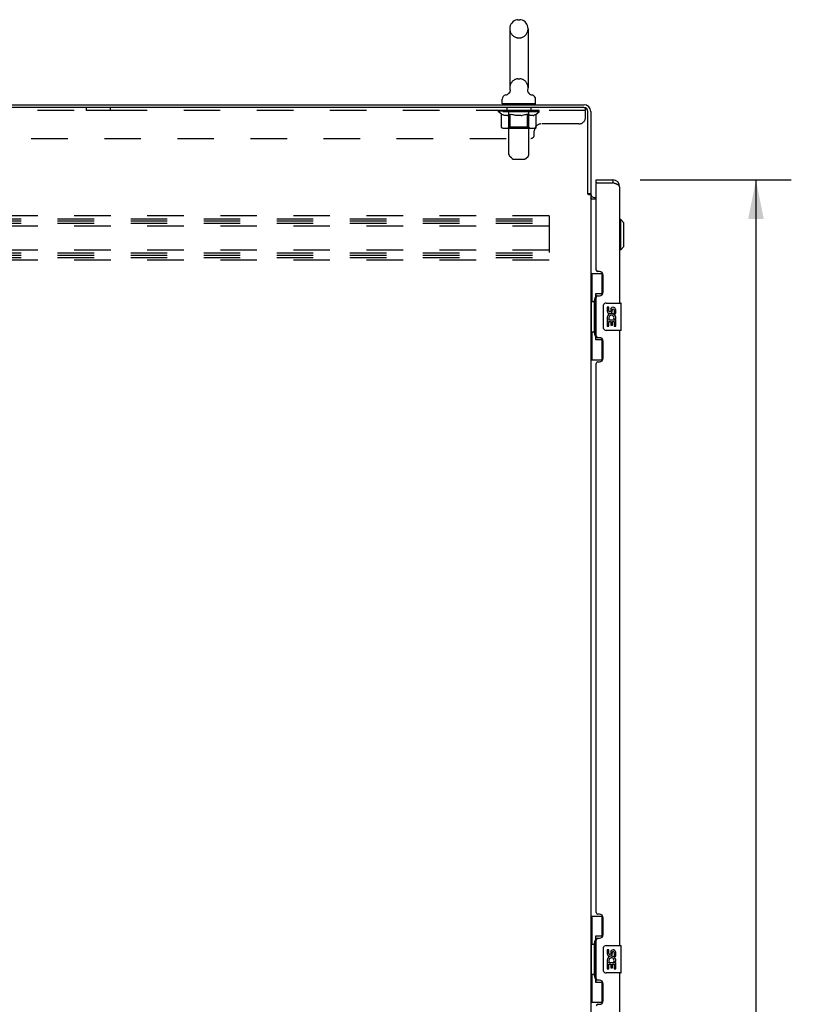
# Model space of a CAD drawing. Header units: inches. Extents: x 0 to 243, y 0 to 157.
# Tile 3 of 18: x 29 to 58, y 65 to 101. Entities that reach past the tile are written whole.
import ezdxf

# ---------------------------------------------------------------- set-up
doc = ezdxf.new("R2010")
doc.units = ezdxf.units.IN
doc.header["$LTSCALE"] = 13.357143
doc.header["$MEASUREMENT"] = 0
doc.linetypes.add('HIDDEN', pattern=[0.2, 0.1, -0.1])
doc.layers.get('0').update_dxf_attribs({"linetype": 'CONTINUOUS'})
for name, color, linetype in [('02___PRT_ALL_AXES', 7, 'CONTINUOUS'), ('DEFAULT_2', 8, 'HIDDEN'), ('DIMENSIONS', 7, 'CONTINUOUS')]:
    doc.layers.add(name, color=color, linetype=linetype)
doc.styles.get("Standard").update_dxf_attribs({"font": 'arial.ttf'})
doc.dimstyles.new('DIMSTYLE_1', dxfattribs={"dimtxt": 1.071429, "dimasz": 1.428571, "dimexe": 0.09, "dimexo": 0.07, "dimgap": 0.0375, "dimtad": 0, "dimtih": 1, "dimtoh": 1, "dimzin": 4, "dimdsep": 46, "dimtxsty": 'Standard', "dimblk": '_FILLED', "dimblk1": '_FILLED', "dimblk2": '_FILLED', "dimcen": 0.09, "dimazin": 1, "dimtfac": 1, "dimtdec": 3, "dimtofl": 0, "dimtmove": 0, "dimatfit": 3, "dimldrblk": '_FILLED', "dimfxl": 1, "dimtolj": 1, "dimtzin": 4, "dimarcsym": 0})

# ---------------------------------------------------------------- blocks, each defined once
blk = doc.blocks.new('_FILLED')
at = {"color": 0, "linetype": 'ByBlock'}
blk.add_solid([(0, 0), (-1, 0.2), (-1, -0.2)], dxfattribs=at)
blk = doc.blocks.new('*D2')
at = {"layer": 'DIMENSIONS', "color": 2, "linetype": 'Continuous'}
for p, q in [((51.853, 95.334), (57.368, 95.334)), ((56.083, 95.334), (56.083, 56.979)), ((56.083, 14.834), (56.083, 53.229)), ((51.853, 14.834), (57.368, 14.834))]:
    blk.add_line(p, q, dxfattribs=at)
at = {"layer": 'DIMENSIONS', "color": 2, "linetype": 'Continuous', "xscale": 1.4285714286, "yscale": 1.4285714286, "zscale": 1.4285714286}
for p, rotation in [((56.083, 95.334), 90), ((56.083, 14.834), 270)]:
    blk.add_blockref('_FILLED', p, dxfattribs=dict(at, rotation=rotation))
at = {"layer": 'DIMENSIONS', "color": 2, "linetype": 'Continuous', "insert": (56.083, 56.444), "char_height": 1.0714, "width": 4.48486, "attachment_point": 2, "line_spacing_factor": 0.9}
blk.add_mtext('80.50\\PDOOR', dxfattribs=at)

msp = doc.modelspace()

# ---------------------------------------------------------------- linework, layer by layer
at = {"color": 7, "linetype": 'Continuous'}
for p, q in [((47.378, 101.195), (47.454, 101.195)), ((47.082, 100.865), (47.082, 98.705)), ((47.75, 100.865), (47.75, 98.705)), ((47.025, 98.483), (47.02, 98.48)), ((47.741, 98.619), (47.742, 98.625)), ((47.741, 98.613), (47.741, 98.619)), ((47.741, 98.607), (47.741, 98.613)), ((47.742, 98.601), (47.741, 98.607)), ((47.742, 98.63), (47.743, 98.636)), ((47.742, 98.624), (47.742, 98.63)), ((47.742, 98.595), (47.742, 98.601)), ((47.743, 98.589), (47.742, 98.596)), ((47.743, 98.636), (47.744, 98.641)), ((47.744, 98.583), (47.743, 98.59)), ((47.756, 98.545), (47.753, 98.551)), ((46.806, 98.134), (46.806, 98.289)), ((46.821, 98.114), (46.821, 98.084)), ((48.011, 98.114), (46.821, 98.114)), ((48.011, 98.114), (48.011, 98.084)), ((48.026, 98.134), (48.026, 98.289)), ((50.245, 95.23), (50.245, 95.334)), ((50.265, 95.23), (50.245, 95.23)), ((50.853, 95.334), (50.853, 95.23)), ((49.937, 94.843), (50.041, 94.843)), ((51.139, 93.884), (51.099, 93.884)), ((51.139, 92.782), (51.139, 93.884)), ((51.257, 93.766), (51.139, 93.884)), ((51.257, 92.9), (51.257, 93.766)), ((51.139, 92.782), (51.099, 92.782)), ((51.257, 92.9), (51.139, 92.782)), ((50.041, 91.909), (50.482, 91.909)), ((50.08, 91.909), (50.08, 90.884)), ((50.445, 91.909), (50.445, 91.129)), ((50.218, 91.174), (50.218, 89.494)), ((50.445, 91.174), (50.218, 91.174)), ((50.059, 90.884), (50.059, 89.784)), ((50.059, 90.884), (50.181, 90.884)), ((50.181, 90.914), (50.181, 90.934)), ((50.181, 89.784), (50.181, 90.884)), ((50.604, 90.834), (51.144, 90.834)), ((51.159, 89.849), (51.159, 90.819)), ((50.504, 89.934), (50.504, 90.734)), ((50.059, 89.784), (50.181, 89.784)), ((50.08, 89.784), (50.08, 88.759)), ((50.181, 89.733), (50.181, 89.753)), ((51.144, 89.834), (50.604, 89.834)), ((50.218, 89.494), (50.445, 89.494)), ((50.445, 89.539), (50.445, 88.759)), ((50.041, 88.759), (50.482, 88.759)), ((50.041, 68.409), (50.482, 68.409)), ((50.08, 68.409), (50.08, 67.384)), ((50.445, 68.409), (50.445, 67.629)), ((50.059, 67.384), (50.181, 67.384)), ((50.059, 67.384), (50.059, 66.284)), ((50.181, 67.414), (50.181, 67.434)), ((50.181, 66.284), (50.181, 67.384)), ((50.445, 67.674), (50.218, 67.674)), ((50.218, 67.674), (50.218, 65.994)), ((50.504, 66.434), (50.504, 67.234)), ((50.604, 67.334), (51.144, 67.334)), ((51.159, 66.349), (51.159, 67.319)), ((50.059, 66.284), (50.181, 66.284)), ((50.08, 66.284), (50.08, 65.259)), ((51.144, 66.334), (50.604, 66.334)), ((50.181, 66.233), (50.181, 66.253)), ((50.218, 65.994), (50.445, 65.994)), ((50.445, 66.039), (50.445, 65.259)), ((50.041, 65.259), (50.482, 65.259))]:
    msp.add_line(p, q, dxfattribs=at)
at = {"color": 3, "linetype": 'Continuous'}
for p, q in [((14.093, 98.084), (49.795, 98.084)), ((49.794, 97.98), (14.156, 97.98)), ((49.937, 94.832), (49.937, 97.837)), ((50.041, 97.837), (50.041, 94.83)), ((50.245, 95.334), (50.853, 95.334)), ((50.245, 92.041), (50.245, 95.21)), ((50.265, 95.23), (50.853, 95.23)), ((50.891, 95.215), (50.853, 95.23)), ((50.91, 95.208), (50.891, 95.215)), ((50.923, 95.203), (50.91, 95.208)), ((50.935, 95.199), (50.923, 95.203)), ((51.099, 95.087), (51.099, 90.834)), ((49.951, 94.81), (49.949, 94.814)), ((50.041, 94.791), (49.967, 94.791)), ((50.041, 94.791), (50.041, 15.376)), ((50.245, 94.636), (50.082, 94.636)), ((50.184, 94.688), (50.245, 94.688)), ((50.365, 91.981), (50.305, 91.981)), ((50.495, 91.231), (50.495, 91.851)), ((50.245, 89.626), (50.245, 91.041)), ((50.305, 91.101), (50.365, 91.101)), ((51.099, 89.834), (51.099, 67.334)), ((50.365, 89.566), (50.305, 89.566)), ((50.495, 88.816), (50.495, 89.436)), ((50.245, 68.541), (50.245, 88.626)), ((50.305, 88.686), (50.365, 88.686)), ((50.365, 68.481), (50.305, 68.481)), ((50.495, 67.731), (50.495, 68.351)), ((50.245, 66.126), (50.245, 67.541)), ((50.305, 67.601), (50.365, 67.601)), ((51.099, 66.334), (51.099, 43.834)), ((50.365, 66.066), (50.305, 66.066)), ((50.495, 65.316), (50.495, 65.936)), ((50.305, 65.186), (50.365, 65.186))]:
    msp.add_line(p, q, dxfattribs=at)
at = {"color": 7, "linetype": 'Continuous'}
for points in [[(47.088, 98.641), (47.089, 98.636), (47.09, 98.63), (47.091, 98.625), (47.091, 98.619), (47.091, 98.613), (47.091, 98.607), (47.091, 98.601), (47.09, 98.595), (47.09, 98.59), (47.089, 98.584), (47.088, 98.578), (47.086, 98.572), (47.085, 98.567), (47.083, 98.561), (47.081, 98.556), (47.079, 98.55), (47.077, 98.545), (47.074, 98.54), (47.071, 98.535), (47.068, 98.53), (47.065, 98.525), (47.062, 98.52), (47.059, 98.515), (47.055, 98.511), (47.051, 98.506), (47.047, 98.502), (47.043, 98.498), (47.039, 98.494), (47.034, 98.49), (47.03, 98.486), (47.025, 98.483)], [(47.753, 98.551), (47.751, 98.556), (47.749, 98.562), (47.747, 98.567), (47.746, 98.573), (47.745, 98.579), (47.744, 98.584)], [(47.753, 98.551), (47.751, 98.555), (47.75, 98.561), (47.748, 98.566), (47.746, 98.572), (47.745, 98.578), (47.744, 98.583)], [(47.806, 98.484), (47.805, 98.485), (47.802, 98.487), (47.798, 98.49), (47.794, 98.493), (47.791, 98.497), (47.787, 98.5), (47.784, 98.504), (47.78, 98.508), (47.777, 98.512), (47.773, 98.516), (47.77, 98.521), (47.767, 98.525), (47.764, 98.53), (47.761, 98.535), (47.758, 98.54), (47.756, 98.545)], [(47.812, 98.48), (47.809, 98.482), (47.806, 98.484)], [(50.218, 91.15), (50.218, 91.146), (50.219, 91.143), (50.22, 91.139), (50.221, 91.134), (50.223, 91.13), (50.225, 91.125), (50.227, 91.119), (50.23, 91.113), (50.234, 91.107), (50.238, 91.1), (50.242, 91.092), (50.247, 91.084), (50.252, 91.076), (50.254, 91.073)], [(50.504, 90.734), (50.505, 90.74), (50.505, 90.746), (50.506, 90.752), (50.507, 90.758), (50.509, 90.764), (50.511, 90.77)], [(50.511, 89.897), (50.509, 89.903), (50.507, 89.909), (50.506, 89.915), (50.505, 89.921), (50.505, 89.927), (50.504, 89.934)], [(50.254, 89.595), (50.252, 89.591), (50.247, 89.583), (50.242, 89.575), (50.238, 89.567), (50.234, 89.56), (50.23, 89.554), (50.227, 89.548), (50.225, 89.543), (50.223, 89.537), (50.221, 89.533), (50.22, 89.528), (50.219, 89.524), (50.218, 89.521), (50.218, 89.517)], [(50.218, 67.65), (50.218, 67.646), (50.219, 67.643), (50.22, 67.639), (50.221, 67.634), (50.223, 67.63), (50.225, 67.625), (50.227, 67.619), (50.23, 67.613), (50.234, 67.607), (50.238, 67.6), (50.242, 67.592), (50.247, 67.584), (50.252, 67.576), (50.254, 67.573)], [(50.504, 67.234), (50.505, 67.24), (50.505, 67.246), (50.506, 67.252), (50.507, 67.258), (50.509, 67.264), (50.511, 67.27)], [(50.511, 66.397), (50.509, 66.403), (50.507, 66.409), (50.506, 66.415), (50.505, 66.421), (50.505, 66.427), (50.504, 66.434)], [(50.254, 66.095), (50.252, 66.091), (50.247, 66.083), (50.242, 66.075), (50.238, 66.067), (50.234, 66.06), (50.23, 66.054), (50.227, 66.048), (50.225, 66.043), (50.223, 66.037), (50.221, 66.033), (50.22, 66.028), (50.219, 66.024), (50.218, 66.021), (50.218, 66.017)]]:
    msp.add_lwpolyline(points, dxfattribs=at)
at = {"color": 3, "linetype": 'Continuous'}
for points in [[(51.099, 95.087), (51.099, 95.089), (51.099, 95.092), (51.098, 95.094), (51.098, 95.097), (51.097, 95.099), (51.096, 95.101), (51.095, 95.104), (51.094, 95.106), (51.092, 95.108), (51.091, 95.111), (51.089, 95.113), (51.087, 95.116), (51.085, 95.118), (51.083, 95.12), (51.08, 95.123), (51.078, 95.125), (51.075, 95.127), (51.072, 95.13), (51.069, 95.132), (51.066, 95.135), (51.063, 95.137), (51.059, 95.139), (51.056, 95.142), (51.052, 95.144), (51.048, 95.146), (51.044, 95.149), (51.04, 95.151), (51.036, 95.154), (51.032, 95.156), (51.027, 95.158), (51.022, 95.161), (51.018, 95.163), (51.013, 95.165), (51.008, 95.168), (51.003, 95.17), (50.998, 95.173), (50.992, 95.175), (50.987, 95.177), (50.982, 95.18), (50.976, 95.182), (50.97, 95.184), (50.965, 95.187), (50.959, 95.189), (50.953, 95.192), (50.947, 95.194), (50.935, 95.199)], [(49.949, 94.814), (49.948, 94.815), (49.947, 94.817), (49.946, 94.819), (49.945, 94.82), (49.944, 94.822), (49.943, 94.824), (49.941, 94.826), (49.94, 94.828), (49.939, 94.83), (49.937, 94.832)], [(49.967, 94.791), (49.965, 94.793), (49.963, 94.794), (49.961, 94.796), (49.96, 94.797), (49.958, 94.799), (49.957, 94.8), (49.956, 94.802), (49.955, 94.803), (49.954, 94.804), (49.953, 94.806), (49.952, 94.807), (49.951, 94.808), (49.951, 94.81)], [(50.056, 94.661), (50.054, 94.663), (50.052, 94.664), (50.049, 94.665), (50.047, 94.667), (50.045, 94.668), (50.044, 94.67), (50.043, 94.672), (50.042, 94.673), (50.041, 94.675), (50.041, 94.676)], [(50.082, 94.636), (50.082, 94.638), (50.081, 94.64), (50.081, 94.642), (50.08, 94.644), (50.079, 94.645), (50.078, 94.647), (50.077, 94.649), (50.075, 94.65), (50.073, 94.652), (50.071, 94.654), (50.069, 94.655), (50.067, 94.656), (50.064, 94.658), (50.062, 94.659), (50.056, 94.661)]]:
    msp.add_lwpolyline(points, dxfattribs=at)
at = {"color": 7, "linetype": 'Continuous'}
for centre, radius, start, end in [((47.416, 100.865), 0.334, 102.4284, 180), ((47.378, 101.038), 0.157, 90, 102.4284), ((47.454, 101.038), 0.157, 77.5716, 90), ((47.416, 100.865), 0.334, 0, 77.5716), ((47.416, 98.705), 0.334, 180, 191.0697), ((47.416, 98.705), 0.334, 348.9303, 360), ((46.963, 98.289), 0.157, 101.6478, 180), ((46.88, 98.694), 0.257, 281.6478, 311.9718), ((47.953, 98.694), 0.257, 228.028, 258.3522), ((47.869, 98.289), 0.157, 0, 78.3522), ((46.826, 98.134), 0.02, 180, 263.0769), ((48.006, 98.134), 0.02, 276.9231, 360), ((50.853, 95.087), 0.142, 48.6371, 90), ((50.935, 94.944), 0.26, 90, 92.5866), ((50.604, 90.734), 0.1, 90, 158.7946), ((51.144, 90.819), 0.015, 0, 90), ((50.604, 89.934), 0.1, 201.205, 270), ((51.144, 89.849), 0.015, 270, 360), ((50.604, 67.234), 0.1, 90, 158.7946), ((51.144, 67.319), 0.015, 0, 90), ((50.604, 66.434), 0.1, 201.205, 270), ((51.144, 66.349), 0.015, 270, 360)]:
    msp.add_arc(centre, radius, start, end, dxfattribs=at)
at = {"color": 3, "linetype": 'Continuous'}
for centre, radius, start, end in [((49.794, 97.837), 0.143, 0, 90), ((49.795, 97.837), 0.246, 0, 90), ((50.265, 95.21), 0.02, 90, 180), ((50.853, 95.087), 0.246, 0, 90), ((50.184, 94.83), 0.142, 180, 270), ((50.305, 92.041), 0.06, 180, 270), ((50.365, 91.851), 0.13, 0, 90), ((50.365, 91.231), 0.13, 270, 360), ((50.305, 91.041), 0.06, 90, 180), ((50.305, 89.626), 0.06, 180, 270), ((50.365, 89.436), 0.13, 0, 90), ((50.305, 88.626), 0.06, 90, 180), ((50.365, 88.816), 0.13, 270, 360), ((50.305, 68.541), 0.06, 180, 270), ((50.365, 68.351), 0.13, 0, 90), ((50.365, 67.731), 0.13, 270, 360), ((50.305, 67.541), 0.06, 90, 180), ((50.305, 66.126), 0.06, 180, 270), ((50.365, 65.936), 0.13, 0, 90), ((50.305, 65.126), 0.06, 90, 180), ((50.365, 65.316), 0.13, 270, 360)]:
    msp.add_arc(centre, radius, start, end, dxfattribs=at)
at = {"color": 7, "linetype": 'Continuous'}
for centre, start_param, end_param in [((50.285, 90.924), 0.699287, 1.51401), ((50.285, 90.924), -4.655602, -3.84088), ((50.285, 89.743), 0.699287, 1.51401), ((50.285, 89.743), -4.655602, -3.84088), ((50.285, 67.424), 0.699287, 1.51401), ((50.285, 67.424), -4.655602, -3.84088), ((50.285, 66.243), 0.699287, 1.51401), ((50.285, 66.243), -4.655602, -3.84088)]:
    msp.add_ellipse(centre, major_axis=(0, 0.18), ratio=0.579493, start_param=start_param, end_param=end_param, dxfattribs=at)
at = {"layer": '02___PRT_ALL_AXES', "color": 8, "linetype": 'HIDDEN'}
for p, q in [((31.604, 97.876), (31.604, 97.98)), ((32.479, 97.98), (31.604, 97.98)), ((32.479, 97.876), (32.479, 97.98)), ((46.979, 97.98), (46.979, 97.876)), ((47.854, 97.98), (46.979, 97.98)), ((47.854, 97.98), (47.854, 97.876)), ((32.479, 97.876), (31.604, 97.876)), ((47.854, 97.876), (46.979, 97.876))]:
    msp.add_line(p, q, dxfattribs=at)
at = {"layer": '02___PRT_ALL_AXES', "color": 7, "linetype": 'Continuous'}
for p, q in [((50.642, 90.679), (50.642, 90.543)), ((50.705, 90.679), (50.642, 90.679)), ((50.705, 90.543), (50.705, 90.679)), ((50.77, 90.606), (50.77, 90.537)), ((50.831, 90.543), (50.83, 90.585)), ((50.893, 90.585), (50.893, 90.449)), ((50.893, 90.449), (50.956, 90.449)), ((50.956, 90.449), (50.956, 90.585)), ((50.642, 90.218), (50.642, 89.988)), ((50.66, 90.218), (50.642, 90.218)), ((50.695, 90.218), (50.722, 90.237)), ((50.695, 90.218), (50.956, 90.218)), ((50.705, 89.988), (50.705, 90.155)), ((50.705, 90.155), (50.77, 90.155)), ((50.77, 90.155), (50.77, 90.019)), ((50.831, 90.019), (50.831, 90.155)), ((50.831, 90.155), (50.893, 90.155)), ((50.886, 90.254), (50.943, 90.229)), ((50.893, 90.155), (50.893, 89.988)), ((50.956, 89.988), (50.956, 90.218)), ((50.642, 89.988), (50.705, 89.988)), ((50.77, 90.019), (50.831, 90.019)), ((50.893, 89.988), (50.956, 89.988)), ((50.705, 67.179), (50.642, 67.179)), ((50.642, 67.179), (50.642, 67.043)), ((50.705, 67.043), (50.705, 67.179)), ((50.77, 67.106), (50.77, 67.037)), ((50.831, 67.043), (50.83, 67.085)), ((50.893, 67.085), (50.893, 66.949)), ((50.956, 66.949), (50.956, 67.085)), ((50.66, 66.718), (50.642, 66.718)), ((50.642, 66.718), (50.642, 66.488)), ((50.695, 66.718), (50.722, 66.737)), ((50.695, 66.718), (50.956, 66.718)), ((50.705, 66.655), (50.77, 66.655)), ((50.705, 66.488), (50.705, 66.655)), ((50.77, 66.655), (50.77, 66.519)), ((50.831, 66.655), (50.893, 66.655)), ((50.831, 66.519), (50.831, 66.655)), ((50.886, 66.754), (50.943, 66.729)), ((50.893, 66.949), (50.956, 66.949)), ((50.893, 66.655), (50.893, 66.488)), ((50.956, 66.488), (50.956, 66.718)), ((50.642, 66.488), (50.705, 66.488)), ((50.77, 66.519), (50.831, 66.519)), ((50.893, 66.488), (50.956, 66.488))]:
    msp.add_line(p, q, dxfattribs=at)
for centre, radius, start, end in [((50.736, 90.543), 0.0943, 180, 360), ((50.799, 90.292), 0.157, 336.5966, 161.8791), ((50.736, 90.543), 0.0314, 180, 261.2295), ((50.799, 90.292), 0.0943, 336.5966, 215.1122), ((50.736, 90.548), 0.0362, 263.4285, 341.7628), ((50.862, 90.585), 0.0943, 68.6999, 167.4338), ((50.862, 90.585), 0.0314, 0, 180.0485), ((50.862, 90.585), 0.0943, 0, 68.6704), ((50.796, 90.291), 0.154, 161.4199, 206.1963), ((50.799, 90.292), 0.157, 205.737, 207.8532), ((50.736, 67.043), 0.0943, 180, 360), ((50.736, 67.043), 0.0314, 180, 261.2295), ((50.736, 67.048), 0.0362, 263.4285, 341.7628), ((50.862, 67.085), 0.0943, 68.6999, 167.4338), ((50.862, 67.085), 0.0314, 0, 180.0485), ((50.862, 67.085), 0.0943, 0, 68.6704), ((50.796, 66.791), 0.154, 161.4199, 206.1963), ((50.799, 66.792), 0.157, 336.5966, 161.8791), ((50.799, 66.792), 0.157, 205.737, 207.8532), ((50.799, 66.792), 0.0943, 336.5966, 215.1122)]:
    msp.add_arc(centre, radius, start, end, dxfattribs=at)
at = {"layer": 'DEFAULT_2', "color": 8, "linetype": 'HIDDEN'}
for p, q in [((47.378, 100.535), (47.454, 100.535)), ((47.378, 99.035), (47.454, 99.035)), ((47.041, 98.114), (47.041, 98.084)), ((47.051, 96.268), (47.051, 98.084)), ((47.781, 96.268), (47.781, 98.084)), ((47.791, 98.114), (47.791, 98.084)), ((49.794, 97.98), (49.854, 97.98)), ((49.854, 97.635), (49.854, 97.98)), ((49.854, 97.876), (14.229, 97.876)), ((46.673, 97.821), (46.673, 97.876)), ((48.16, 97.821), (46.673, 97.821)), ((46.781, 97.745), (46.673, 97.821)), ((46.684, 97.868), (46.684, 97.876)), ((46.695, 97.864), (46.695, 97.868)), ((46.695, 97.864), (48.138, 97.864)), ((46.705, 97.864), (46.705, 97.868)), ((46.706, 97.864), (46.706, 97.868)), ((46.718, 97.868), (46.718, 97.876)), ((46.737, 97.864), (46.737, 97.868)), ((46.739, 97.864), (46.739, 97.868)), ((46.772, 97.868), (46.772, 97.876)), ((46.781, 97.266), (46.781, 97.745)), ((46.781, 97.745), (46.801, 97.732)), ((46.79, 97.864), (46.79, 97.868)), ((46.793, 97.864), (46.793, 97.868)), ((47.029, 97.867), (46.8, 97.867)), ((46.82, 97.72), (46.8, 97.732)), ((46.84, 97.71), (46.82, 97.72)), ((46.859, 97.702), (46.839, 97.71)), ((46.847, 97.868), (46.847, 97.876)), ((46.848, 97.864), (46.848, 97.867)), ((46.849, 97.864), (46.849, 97.867)), ((46.852, 97.864), (46.852, 97.867)), ((46.878, 97.695), (46.858, 97.702)), ((46.861, 97.864), (46.861, 97.868)), ((46.862, 97.864), (46.862, 97.867)), ((46.866, 97.864), (46.866, 97.868)), ((46.869, 97.864), (46.869, 97.869)), ((46.873, 97.864), (46.873, 97.867)), ((46.897, 97.69), (46.878, 97.695)), ((46.892, 97.864), (46.892, 97.867)), ((46.982, 97.69), (46.897, 97.69)), ((46.91, 97.864), (46.91, 97.867)), ((46.912, 97.864), (46.912, 97.871)), ((46.938, 97.868), (46.938, 97.876)), ((46.938, 97.864), (46.938, 97.867)), ((46.95, 97.864), (46.95, 97.868)), ((46.955, 97.864), (46.955, 97.868)), ((46.963, 97.864), (46.963, 97.867)), ((46.979, 97.864), (46.979, 97.872)), ((46.982, 97.69), (47.001, 97.695)), ((46.999, 97.864), (46.999, 97.867)), ((47.021, 97.702), (47.001, 97.695)), ((47.002, 97.864), (47.002, 97.867)), ((47.04, 97.71), (47.02, 97.702)), ((47.029, 97.864), (47.029, 97.867)), ((47.059, 97.72), (47.039, 97.71)), ((47.108, 97.867), (47.042, 97.867)), ((47.044, 97.868), (47.044, 97.876)), ((47.05, 97.269), (47.05, 97.817)), ((47.053, 97.864), (47.053, 97.868)), ((47.058, 97.864), (47.058, 97.868)), ((47.079, 97.732), (47.059, 97.72)), ((47.065, 97.864), (47.065, 97.874)), ((47.073, 97.864), (47.073, 97.867)), ((47.098, 97.745), (47.078, 97.732)), ((47.084, 97.864), (47.084, 97.867)), ((47.098, 97.266), (47.098, 97.745)), ((47.098, 97.745), (47.139, 97.732)), ((47.108, 97.864), (47.108, 97.867)), ((47.195, 97.867), (47.133, 97.867)), ((47.178, 97.72), (47.138, 97.732)), ((47.157, 97.864), (47.157, 97.867)), ((47.162, 97.868), (47.162, 97.876)), ((47.166, 97.864), (47.166, 97.868)), ((47.169, 97.864), (47.169, 97.875)), ((47.173, 97.864), (47.173, 97.868)), ((47.217, 97.71), (47.177, 97.72)), ((47.182, 97.864), (47.182, 97.868)), ((47.195, 97.864), (47.195, 97.867)), ((47.255, 97.702), (47.216, 97.71)), ((47.29, 97.867), (47.232, 97.867)), ((47.248, 97.864), (47.248, 97.867)), ((47.293, 97.695), (47.254, 97.702)), ((47.281, 97.867), (47.416, 97.876)), ((47.287, 97.868), (47.287, 97.876)), ((47.288, 97.875), (47.287, 97.876)), ((47.288, 97.868), (47.288, 97.875)), ((47.288, 97.864), (47.288, 97.868)), ((47.29, 97.864), (47.29, 97.867)), ((47.331, 97.69), (47.292, 97.695)), ((47.293, 97.864), (47.293, 97.868)), ((47.294, 97.864), (47.294, 97.868)), ((47.502, 97.69), (47.331, 97.69)), ((47.388, 97.867), (47.337, 97.867)), ((47.345, 97.864), (47.345, 97.867)), ((47.388, 97.864), (47.388, 97.867)), ((47.413, 97.868), (47.413, 97.868)), ((47.413, 97.864), (47.413, 97.868)), ((47.413, 97.864), (47.413, 97.868)), ((47.416, 97.868), (47.416, 97.876)), ((47.416, 97.876), (47.551, 97.867)), ((47.419, 97.864), (47.419, 97.868)), ((47.419, 97.868), (47.42, 97.868)), ((47.42, 97.864), (47.42, 97.868)), ((47.444, 97.864), (47.444, 97.867)), ((47.444, 97.867), (47.495, 97.867)), ((47.487, 97.864), (47.487, 97.867)), ((47.502, 97.69), (47.54, 97.695)), ((47.538, 97.864), (47.538, 97.868)), ((47.54, 97.864), (47.54, 97.868)), ((47.578, 97.702), (47.54, 97.695)), ((47.543, 97.864), (47.543, 97.867)), ((47.543, 97.867), (47.6, 97.867)), ((47.545, 97.868), (47.545, 97.876)), ((47.545, 97.875), (47.545, 97.876)), ((47.545, 97.868), (47.545, 97.875)), ((47.545, 97.864), (47.545, 97.868)), ((47.617, 97.71), (47.578, 97.702)), ((47.584, 97.864), (47.584, 97.867)), ((47.655, 97.72), (47.616, 97.71)), ((47.637, 97.864), (47.637, 97.867)), ((47.637, 97.867), (47.7, 97.867)), ((47.651, 97.864), (47.651, 97.868)), ((47.694, 97.732), (47.655, 97.72)), ((47.66, 97.864), (47.66, 97.868)), ((47.663, 97.864), (47.663, 97.875)), ((47.666, 97.864), (47.666, 97.868)), ((47.671, 97.868), (47.671, 97.876)), ((47.676, 97.864), (47.676, 97.867)), ((47.734, 97.745), (47.694, 97.732)), ((47.725, 97.864), (47.725, 97.867)), ((47.725, 97.867), (47.79, 97.867)), ((47.734, 97.266), (47.734, 97.745)), ((47.734, 97.745), (47.754, 97.732)), ((47.749, 97.864), (47.749, 97.867)), ((47.774, 97.72), (47.754, 97.732)), ((47.76, 97.864), (47.76, 97.867)), ((47.768, 97.864), (47.768, 97.874)), ((47.793, 97.71), (47.773, 97.72)), ((47.774, 97.864), (47.774, 97.868)), ((47.78, 97.864), (47.78, 97.868)), ((47.782, 97.269), (47.782, 97.817)), ((47.788, 97.868), (47.788, 97.876)), ((47.812, 97.702), (47.793, 97.71)), ((47.803, 97.864), (47.803, 97.867)), ((47.803, 97.867), (48.16, 97.867)), ((47.831, 97.695), (47.812, 97.702)), ((47.831, 97.864), (47.831, 97.867)), ((47.85, 97.69), (47.831, 97.695)), ((47.833, 97.864), (47.833, 97.867)), ((47.936, 97.69), (47.85, 97.69)), ((47.854, 97.864), (47.854, 97.872)), ((47.87, 97.864), (47.87, 97.867)), ((47.878, 97.864), (47.878, 97.868)), ((47.883, 97.864), (47.883, 97.868)), ((47.894, 97.868), (47.894, 97.876)), ((47.894, 97.864), (47.894, 97.867)), ((47.92, 97.864), (47.92, 97.871)), ((47.922, 97.864), (47.922, 97.867)), ((47.936, 97.69), (47.955, 97.695)), ((47.941, 97.864), (47.941, 97.867)), ((47.974, 97.702), (47.955, 97.695)), ((47.96, 97.864), (47.96, 97.867)), ((47.964, 97.864), (47.964, 97.869)), ((47.967, 97.864), (47.967, 97.868)), ((47.971, 97.864), (47.971, 97.868)), ((47.971, 97.864), (47.971, 97.867)), ((47.993, 97.71), (47.974, 97.702)), ((47.981, 97.864), (47.981, 97.867)), ((47.984, 97.864), (47.984, 97.867)), ((47.984, 97.864), (47.984, 97.867)), ((47.986, 97.868), (47.986, 97.876)), ((48.012, 97.72), (47.993, 97.71)), ((48.032, 97.732), (48.012, 97.72)), ((48.018, 97.871), (48.159, 97.873)), ((48.018, 97.867), (48.018, 97.871)), ((48.052, 97.745), (48.032, 97.732)), ((48.04, 97.864), (48.04, 97.868)), ((48.043, 97.864), (48.043, 97.868)), ((48.052, 97.745), (48.16, 97.821)), ((48.052, 97.266), (48.052, 97.745)), ((48.06, 97.868), (48.06, 97.876)), ((48.093, 97.864), (48.093, 97.868)), ((48.095, 97.864), (48.095, 97.868)), ((48.115, 97.868), (48.115, 97.876)), ((48.126, 97.864), (48.126, 97.868)), ((48.127, 97.864), (48.127, 97.868)), ((48.138, 97.864), (48.138, 97.868)), ((48.148, 97.868), (48.148, 97.876)), ((48.159, 97.867), (48.159, 97.873)), ((48.16, 97.821), (48.16, 97.868)), ((47.05, 97.269), (47.004, 97.222)), ((47.782, 97.269), (47.05, 97.269)), ((47.112, 97.227), (47.109, 97.23)), ((47.117, 97.224), (47.115, 97.225)), ((47.782, 97.269), (47.829, 97.222)), ((49.604, 97.385), (48.229, 97.385)), ((48.002, 97.222), (46.831, 97.222)), ((47.12, 97.223), (47.117, 97.224)), ((47.123, 97.222), (47.12, 97.223)), ((47.979, 96.98), (47.979, 97.135)), ((16.229, 96.855), (47.854, 96.855)), ((47.152, 96.126), (47.081, 96.197)), ((47.681, 96.126), (47.752, 96.197)), ((47.223, 96.097), (47.61, 96.097)), ((48.52, 94.021), (14.52, 94.021)), ((48.52, 94.021), (48.52, 92.396)), ((14.52, 93.917), (48.52, 93.917)), ((14.52, 93.834), (48.52, 93.834)), ((14.52, 93.75), (48.52, 93.75)), ((48.52, 93.646), (14.52, 93.646)), ((48.52, 92.771), (14.52, 92.771)), ((14.52, 92.667), (48.52, 92.667)), ((14.52, 92.584), (48.52, 92.584)), ((14.52, 92.5), (48.52, 92.5)), ((48.52, 92.396), (14.52, 92.396))]:
    msp.add_line(p, q, dxfattribs=at)
for points in [[(46.831, 97.222), (46.825, 97.223), (46.819, 97.224), (46.813, 97.225), (46.807, 97.227), (46.802, 97.23), (46.797, 97.234), (46.792, 97.238), (46.788, 97.243), (46.785, 97.248), (46.783, 97.253), (46.781, 97.259), (46.781, 97.266)], [(47.099, 97.253), (47.099, 97.259), (47.098, 97.266)], [(47.101, 97.248), (47.099, 97.253), (47.099, 97.259), (47.098, 97.266)], [(47.115, 97.225), (47.112, 97.227), (47.109, 97.23), (47.106, 97.234), (47.104, 97.238), (47.102, 97.243), (47.101, 97.248)], [(47.106, 97.234), (47.104, 97.238), (47.102, 97.243)], [(47.709, 97.222), (47.712, 97.223), (47.715, 97.224), (47.718, 97.225), (47.721, 97.227), (47.724, 97.23), (47.726, 97.234), (47.728, 97.238), (47.73, 97.243), (47.732, 97.248), (47.733, 97.253), (47.734, 97.259), (47.734, 97.266)], [(48.002, 97.222), (48.008, 97.223), (48.014, 97.224), (48.02, 97.225), (48.025, 97.227), (48.031, 97.23), (48.036, 97.234), (48.04, 97.238), (48.044, 97.243), (48.047, 97.248), (48.05, 97.253), (48.051, 97.259), (48.052, 97.266)]]:
    msp.add_lwpolyline(points, dxfattribs=at)
for centre, radius, start, end in [((47.416, 100.865), 0.334, 180, 257.5716), ((47.416, 100.865), 0.334, 282.4284, 360), ((47.378, 100.692), 0.157, 257.5716, 270), ((47.454, 100.692), 0.157, 270, 282.4284), ((47.416, 98.705), 0.334, 102.4284, 180), ((47.378, 98.878), 0.157, 90, 102.4284), ((47.454, 98.878), 0.157, 77.5716, 90), ((47.416, 98.705), 0.334, 0, 77.5716), ((46.826, 98.134), 0.02, 263.0769, 270), ((47.021, 98.084), 0.03, 0, 90), ((47.811, 98.084), 0.03, 90, 180), ((48.006, 98.134), 0.02, 270, 276.9231), ((47.004, 97.817), 0.0466, 0, 90), ((47.829, 97.817), 0.0466, 90, 180), ((49.604, 97.635), 0.25, 270, 360), ((48.229, 97.135), 0.25, 90, 180), ((47.854, 96.98), 0.125, 270, 360), ((47.151, 96.268), 0.1, 180, 225), ((47.681, 96.268), 0.1, 315, 360), ((47.223, 96.197), 0.1, 225, 270), ((47.61, 96.197), 0.1, 270, 315)]:
    msp.add_arc(centre, radius, start, end, dxfattribs=at)
for centre, major_axis, ratio, start_param, end_param in [((47.416, 97.876), (0.743, 0.008), 0.059247, 2.966439, 3.140971), ((46.65, 97.862), (0.232, 0), 0.060167, 0.426548, 1.470503), ((47.416, 97.876), (0.744, 0), 0.060167, 3.141593, 3.316126), ((46.65, 97.854), (0.232, 0.002), 0.059247, 1.374323, 1.469882), ((47.416, 97.876), (0.743, 0.015), 0.056515, 2.79136, 2.965893), ((46.621, 97.862), (0.232, 0.002), 0.059247, 0.251393, 1.295349), ((46.701, 97.862), (0.232, -0.002), 0.059247, 0.601702, 1.645657), ((47.416, 97.876), (0.743, -0.008), 0.059247, -2.966439, -2.791906), ((46.701, 97.854), (0.232, 0), 0.060167, 1.549477, 1.645036), ((46.621, 97.854), (0.232, 0.005), 0.056515, 1.199244, 1.294804), ((46.705, 97.857), (0.192, 0.002), 0.059247, 1.051627, 1.625044), ((46.682, 97.857), (0.192, 0.004), 0.056515, 0.876548, 1.449966), ((46.75, 97.857), (0.192, 0), 0.060167, 1.226781, 1.800198), ((47.416, 97.876), (0.743, 0.022), 0.052059, 2.616423, 2.790956), ((46.617, 97.862), (0.232, 0.005), 0.056515, 0.076315, 1.120271), ((46.775, 97.862), (0.232, -0.005), 0.056515, 0.77678, 1.820736), ((47.416, 97.876), (0.743, -0.015), 0.056515, -2.79136, -2.616827), ((46.775, 97.854), (0.232, -0.002), 0.059247, 1.724631, 1.82019), ((46.617, 97.854), (0.232, 0.007), 0.052059, 1.024308, 1.119867), ((46.681, 97.857), (0.192, 0.006), 0.052059, 0.701611, 1.275029), ((46.815, 97.857), (0.192, -0.002), 0.059247, 1.401935, 1.975352), ((47.416, 97.876), (0.743, 0.029), 0.046022, 2.441677, 2.61621), ((46.868, 97.862), (0.232, -0.007), 0.052059, 0.951717, 1.995673), ((47.416, 97.876), (0.743, -0.022), 0.052059, -2.616423, -2.441891), ((46.637, 97.862), (0.232, 0.007), 0.052059, -0.098622, 0.945334), ((46.868, 97.854), (0.232, -0.005), 0.056515, 1.899709, 1.995269), ((46.637, 97.854), (0.232, 0.009), 0.046022, 0.849561, 0.945121), ((46.703, 97.857), (0.192, 0.007), 0.046022, 0.526865, 1.100283), ((46.898, 97.857), (0.192, -0.004), 0.056515, 1.577013, 2.150431), ((47.416, 97.876), (0.743, 0.034), 0.038593, 2.267147, 2.44168), ((46.977, 97.862), (0.232, -0.009), 0.046022, 1.126463, 2.170419), ((47.416, 97.876), (0.743, -0.029), 0.046022, -2.441677, -2.267144), ((46.681, 97.862), (0.232, 0.009), 0.046022, -0.273368, 0.770588), ((46.977, 97.854), (0.232, -0.007), 0.052059, 2.074646, 2.170205), ((46.681, 97.854), (0.232, 0.011), 0.038593, 0.675031, 0.77059), ((46.746, 97.857), (0.192, 0.009), 0.038593, 0.352335, 0.925752), ((46.997, 97.857), (0.192, -0.006), 0.052059, 1.75195, 2.325367), ((47.416, 97.876), (0.743, 0.039), 0.030002, 2.09283, 2.267363), ((47.1, 97.862), (0.232, -0.011), 0.038593, 1.300994, 2.344949), ((47.416, 97.876), (0.743, -0.034), 0.038593, -2.267147, -2.092614), ((46.747, 97.862), (0.232, 0.011), 0.038593, -0.447899, 0.596057), ((47.1, 97.854), (0.232, -0.009), 0.046022, 2.249392, 2.344952), ((46.747, 97.854), (0.232, 0.012), 0.030002, 0.500714, 0.596274), ((46.81, 97.857), (0.192, 0.01), 0.030002, 0.178018, 0.751436), ((47.109, 97.857), (0.192, -0.007), 0.046022, 1.926696, 2.500114), ((46.833, 97.862), (0.232, 0.012), 0.030002, -0.622215, 0.421741), ((47.416, 97.876), (0.743, 0.042), 0.020513, 1.918702, 2.093235), ((47.233, 97.862), (0.232, -0.012), 0.030002, 1.47531, 2.519266), ((47.416, 97.876), (0.743, -0.039), 0.030002, -2.09283, -1.918297), ((47.233, 97.854), (0.232, -0.011), 0.038593, 2.423923, 2.519482), ((46.833, 97.854), (0.232, 0.013), 0.020513, 0.326586, 0.422146), ((46.892, 97.857), (0.192, 0.011), 0.020513, 0.00389, 0.577307), ((47.23, 97.857), (0.192, -0.009), 0.038593, 2.101227, 2.674644), ((46.937, 97.862), (0.232, 0.013), 0.020513, -0.796343, 0.247613), ((47.416, 97.876), (0.743, 0.044), 0.010411, 1.744712, 1.919245), ((47.371, 97.862), (0.232, -0.013), 0.020513, 1.649438, 2.693394), ((47.416, 97.876), (0.743, -0.042), 0.020513, -1.918702, -1.744169), ((47.371, 97.854), (0.232, -0.012), 0.030002, 2.598239, 2.693799), ((46.937, 97.854), (0.232, 0.014), 0.010411, 0.152596, 0.248156), ((46.99, 97.857), (0.192, 0.011), 0.010411, 6.113086, 6.686503), ((47.356, 97.857), (0.192, -0.01), 0.030002, 2.275543, 2.848961), ((47.056, 97.862), (0.232, 0.014), 0.010411, -0.970333, -0.000837), ((47.51, 97.862), (0.232, -0.014), 0.010411, 1.823428, 2.867384), ((47.416, 97.876), (0.743, -0.044), 0.010411, -1.744712, -1.570179), ((47.51, 97.854), (0.232, -0.013), 0.020513, 2.772368, 2.867927), ((47.485, 97.857), (0.192, -0.011), 0.020513, 2.449671, 3.023089), ((47.322, 97.862), (0.232, 0.014), 0.010411, 0.274209, 1.318165), ((47.221, 97.857), (0.192, 0.011), 0.010411, -0.000452, 0.517932), ((47.186, 97.854), (0.232, 0.014), 0.010411, 0.099676, 0.195236), ((47.416, 97.876), (0.743, 0.044), 0.010411, -1.571413, -1.39688), ((47.647, 97.854), (0.232, -0.014), 0.010411, 2.946357, 3.041917), ((47.611, 97.857), (0.192, -0.011), 0.010411, 2.623661, 3.142044), ((47.462, 97.862), (0.232, 0.013), 0.020513, 0.448199, 1.492154), ((47.347, 97.857), (0.192, 0.011), 0.020513, 0.118504, 0.691921), ((47.322, 97.854), (0.232, 0.013), 0.020513, 0.273666, 0.369225), ((47.416, 97.876), (0.743, 0.042), 0.020513, -1.397424, -1.222891), ((47.416, 97.876), (0.743, -0.044), 0.010411, 1.222347, 1.39688), ((47.777, 97.862), (0.232, -0.014), 0.010411, -3.140756, -2.17126), ((47.6, 97.862), (0.232, 0.012), 0.030002, 0.622327, 1.666283), ((47.476, 97.857), (0.192, 0.01), 0.030002, 0.292632, 0.86605), ((47.843, 97.857), (0.192, -0.011), 0.010411, 2.738275, 3.311692), ((47.895, 97.862), (0.232, -0.013), 0.020513, 2.89398, 3.937936), ((47.462, 97.854), (0.232, 0.012), 0.030002, 0.447794, 0.543354), ((47.895, 97.854), (0.232, -0.014), 0.010411, 2.893437, 2.988996), ((47.732, 97.862), (0.232, 0.011), 0.038593, 0.796643, 1.840599), ((47.416, 97.876), (0.743, 0.039), 0.030002, -1.223295, -1.048762), ((47.416, 97.876), (0.743, -0.042), 0.020513, 1.048358, 1.222891), ((47.603, 97.857), (0.192, 0.009), 0.038593, 0.466948, 1.040366), ((47.941, 97.857), (0.192, -0.011), 0.020513, 2.564285, 3.137703), ((47.999, 97.862), (0.232, -0.012), 0.030002, 2.719852, 3.763807), ((47.855, 97.862), (0.232, 0.009), 0.046022, 0.971174, 2.01513), ((47.6, 97.854), (0.232, 0.011), 0.038593, 0.62211, 0.71767), ((47.999, 97.854), (0.232, -0.013), 0.020513, 2.719447, 2.815007), ((47.416, 97.876), (0.743, 0.034), 0.038593, -1.048979, -0.874446), ((47.416, 97.876), (0.743, -0.039), 0.030002, 0.874229, 1.048762), ((47.724, 97.857), (0.192, 0.007), 0.046022, 0.641479, 1.214897), ((47.965, 97.862), (0.232, 0.007), 0.052059, 1.14592, 2.189876), ((48.023, 97.857), (0.192, -0.01), 0.030002, 2.390157, 2.963574), ((48.086, 97.862), (0.232, -0.011), 0.038593, 2.545535, 3.589491), ((47.835, 97.857), (0.192, 0.006), 0.052059, 0.816225, 1.389643), ((47.732, 97.854), (0.232, 0.009), 0.046022, 0.796641, 0.892201), ((48.086, 97.854), (0.232, -0.012), 0.030002, 2.545319, 2.640878), ((48.058, 97.862), (0.232, 0.005), 0.056515, 1.320857, 2.364813), ((47.416, 97.876), (0.743, 0.029), 0.046022, -0.874448, -0.699915), ((47.416, 97.876), (0.743, -0.034), 0.038593, 0.699913, 0.874446), ((48.152, 97.862), (0.232, -0.009), 0.046022, 2.371005, 3.41496), ((48.086, 97.857), (0.192, -0.009), 0.038593, 2.21584, 2.789258), ((47.934, 97.857), (0.192, 0.004), 0.056515, 0.991162, 1.564579), ((48.131, 97.862), (0.232, 0.002), 0.059247, 1.495935, 2.539891), ((48.196, 97.862), (0.232, -0.007), 0.052059, 2.196258, 3.240214), ((48.13, 97.857), (0.192, -0.007), 0.046022, 2.04131, 2.614727), ((47.855, 97.854), (0.232, 0.007), 0.052059, 0.971387, 1.066947), ((48.152, 97.854), (0.232, -0.011), 0.038593, 2.371002, 2.466562), ((48.183, 97.862), (0.232, 0), 0.060167, 2.360678, 2.715045), ((48.216, 97.862), (0.232, -0.005), 0.056515, 2.021322, 3.065278), ((48.018, 97.857), (0.192, 0.002), 0.059247, 1.16624, 1.739658), ((47.416, 97.876), (0.743, 0.022), 0.052059, -0.699702, -0.525169), ((47.416, 97.876), (0.743, -0.029), 0.046022, 0.525382, 0.699915), ((48.211, 97.862), (0.232, -0.002), 0.059247, 1.846243, 2.890199), ((48.151, 97.857), (0.192, -0.006), 0.052059, 1.866564, 2.439981), ((48.083, 97.857), (0.192, 0), 0.060167, 1.341394, 1.914812), ((48.15, 97.857), (0.192, -0.004), 0.056515, 1.691627, 2.265045), ((48.127, 97.857), (0.192, -0.002), 0.059247, 1.516549, 2.089966), ((47.965, 97.854), (0.232, 0.005), 0.056515, 1.146324, 1.241883), ((48.196, 97.854), (0.232, -0.009), 0.046022, 2.196472, 2.292031), ((47.416, 97.876), (0.743, 0.015), 0.056515, -0.524765, -0.350233), ((47.416, 97.876), (0.743, -0.022), 0.052059, 0.350636, 0.525169), ((48.183, 97.854), (0.232, -0.002), 0.059247, 1.76727, 1.979233), ((48.058, 97.854), (0.232, 0.002), 0.059247, 1.321402, 1.416962), ((48.216, 97.854), (0.232, -0.007), 0.052059, 2.021726, 2.117285), ((47.416, 97.876), (0.743, 0.008), 0.059247, -0.349687, -0.175154), ((47.416, 97.876), (0.743, -0.015), 0.056515, 0.1757, 0.350233), ((48.131, 97.854), (0.232, 0), 0.060167, 1.496556, 1.592116), ((48.211, 97.854), (0.232, -0.005), 0.056515, 1.846789, 1.942348), ((47.416, 97.876), (0.743, -0.008), 0.059247, 6.276097, 6.458339), ((47.416, 97.876), (0.744, 0), 0.060167, -0.174533, -0.057527)]:
    msp.add_ellipse(centre, major_axis=major_axis, ratio=ratio, start_param=start_param, end_param=end_param, dxfattribs=at)

# ---------------------------------------------------------------- dimensions: what is measured, and where the dimension line sits
at = {"layer": 'DIMENSIONS', "color": 2, "linetype": 'Continuous'}
dim = msp.add_linear_dim(base=(56.083, 95.334), p1=(51.783, 14.834), p2=(51.783, 95.334), angle=90, text='<>\\PDOOR', dimstyle='DIMSTYLE_1', dxfattribs=at)
dim.commit()
dim.dimension.update_dxf_attribs({"geometry": '*D2', "text_midpoint": (56.083, 55.104), "dimtype": 160})

doc.saveas('drawing.dxf')
